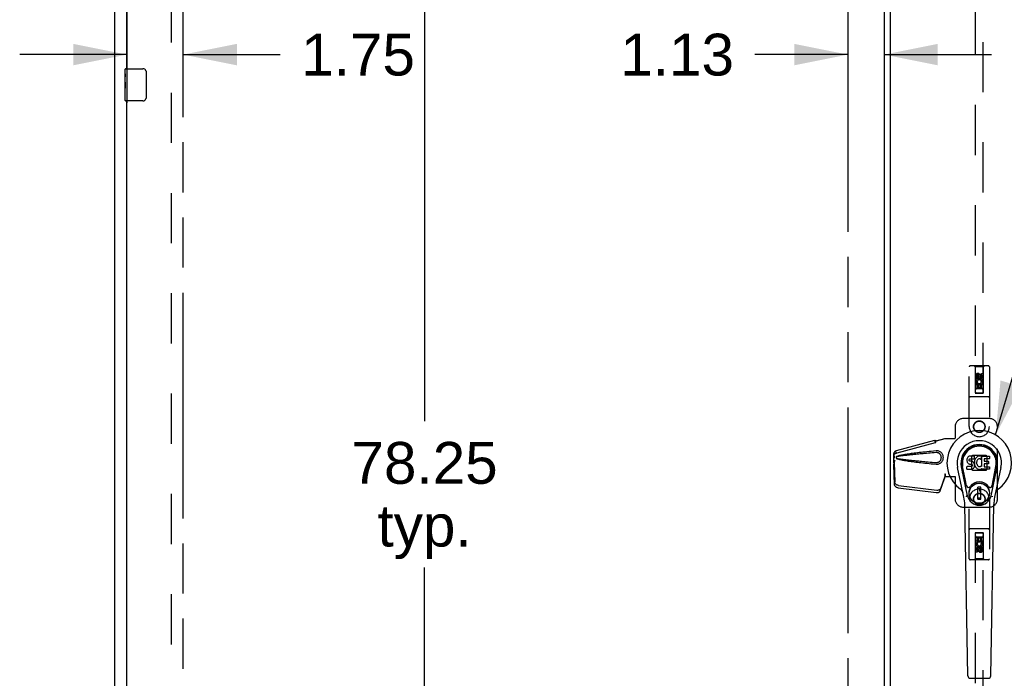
# Model space of a CAD drawing. Header units: inches. Extents: x 0 to 283, y 0 to 183.
# Tile 5 of 13: x 66 to 97, y 87 to 108. Entities that reach past the tile are written whole.
import ezdxf

# ---------------------------------------------------------------- set-up
doc = ezdxf.new("R2010")
doc.units = ezdxf.units.IN
doc.header["$LTSCALE"] = 15.583333
doc.header["$MEASUREMENT"] = 0
doc.linetypes.add('HIDDEN', pattern=[0.2, 0.1, -0.1])
doc.linetypes.add('PHANTOM', pattern=[0.8, 0.45, -0.05, 0.1, -0.05, 0.1, -0.05])
doc.layers.get('0').update_dxf_attribs({"linetype": 'CONTINUOUS'})
for name, color, linetype in [('02___PRT_ALL_AXES', 7, 'CONTINUOUS'), ('AVAILABLE_DOOR_SPACE', 7, 'CONTINUOUS'), ('DEFAULT_2', 8, 'HIDDEN'), ('DIMENSIONS', 7, 'CONTINUOUS')]:
    doc.layers.add(name, color=color, linetype=linetype)
doc.styles.get("Standard").update_dxf_attribs({"font": 'arial.ttf'})
doc.dimstyles.new('DIMSTYLE_3', dxfattribs={"dimtxt": 1.3, "dimasz": 1.666667, "dimexe": 0.09, "dimexo": 0.07, "dimgap": 0.039, "dimtad": 0, "dimtih": 1, "dimtoh": 1, "dimzin": 4, "dimdsep": 46, "dimtxsty": 'Standard', "dimblk": '_FILLED', "dimblk1": '_FILLED', "dimblk2": '_FILLED', "dimcen": 0.09, "dimazin": 1, "dimtfac": 1, "dimtdec": 3, "dimtofl": 0, "dimtmove": 0, "dimatfit": 3, "dimldrblk": '_FILLED', "dimfxl": 1, "dimtolj": 1, "dimtzin": 4, "dimarcsym": 0})
doc.dimstyles.get("Standard").update_dxf_attribs({"dimtxt": 1.416667, "dimasz": 1.666667, "dimexe": 0.09, "dimexo": 0.07, "dimgap": 0.09, "dimtad": 0, "dimtih": 1, "dimtoh": 1, "dimdec": 3, "dimzin": 4, "dimdsep": 46, "dimtxsty": 'Standard', "dimblk": '_FILLED', "dimblk1": '_FILLED', "dimblk2": '_FILLED', "dimcen": 0.09, "dimadec": 3, "dimazin": 1, "dimtp": 0.001, "dimtm": 0.001, "dimtfac": 1, "dimtdec": 3, "dimtofl": 0, "dimtmove": 0, "dimatfit": 3, "dimldrblk": '_FILLED', "dimfxl": 1, "dimtolj": 1, "dimtzin": 4, "dimarcsym": 0})

# ---------------------------------------------------------------- blocks, each defined once
blk = doc.blocks.new('_FILLED')
at = {"color": 0, "linetype": 'ByBlock'}
blk.add_solid([(0, 0), (-1, 0.2), (-1, -0.2)], dxfattribs=at)
blk = doc.blocks.new('*D16')
at = {"layer": 'DIMENSIONS', "color": 2, "linetype": 'Continuous'}
for p, q in [((92.116, 106.625), (89.226, 106.625)), ((93.241, 106.625), (96.574, 106.625))]:
    blk.add_line(p, q, dxfattribs=at)
at = {"layer": 'DIMENSIONS', "color": 2, "linetype": 'Continuous', "xscale": 1.6666666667, "yscale": 1.6666666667, "zscale": 1.6666666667}
blk.add_blockref('_FILLED', (92.116, 106.625), dxfattribs=at)
at = {"layer": 'DIMENSIONS', "color": 2, "linetype": 'Continuous', "xscale": 1.6666666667, "yscale": 1.6666666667, "zscale": 1.6666666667, "rotation": 180}
blk.add_blockref('_FILLED', (93.241, 106.625), dxfattribs=at)
at = {"layer": 'DIMENSIONS', "color": 2, "linetype": 'Continuous', "insert": (88.576, 107.275), "char_height": 1.3, "width": 3.53271, "attachment_point": 3, "line_spacing_factor": 0.9}
blk.add_mtext('1.13', dxfattribs=at)
blk = doc.blocks.new('*D18')
at = {"layer": 'DIMENSIONS', "color": 2, "linetype": 'Continuous'}
for p, q in [((69.709, 118.228), (69.709, 105.125)), ((69.709, 106.625), (66.376, 106.625)), ((71.459, 106.625), (74.475, 106.625))]:
    blk.add_line(p, q, dxfattribs=at)
at = {"layer": 'DIMENSIONS', "color": 2, "linetype": 'Continuous', "xscale": 1.6666666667, "yscale": 1.6666666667, "zscale": 1.6666666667}
blk.add_blockref('_FILLED', (69.709, 106.625), dxfattribs=at)
at = {"layer": 'DIMENSIONS', "color": 2, "linetype": 'Continuous', "xscale": 1.6666666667, "yscale": 1.6666666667, "zscale": 1.6666666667, "rotation": 180}
blk.add_blockref('_FILLED', (71.459, 106.625), dxfattribs=at)
at = {"layer": 'DIMENSIONS', "color": 2, "linetype": 'Continuous', "insert": (75.125, 107.275), "char_height": 1.3, "width": 3.53271, "attachment_point": 1, "line_spacing_factor": 0.9}
blk.add_mtext('1.75', dxfattribs=at)
blk = doc.blocks.new('*D21')
at = {"layer": 'DIMENSIONS', "color": 2, "linetype": 'Continuous'}
for p, q in [((78.959, 133.062), (78.959, 95.237)), ((78.959, 54.812), (78.959, 90.687))]:
    blk.add_line(p, q, dxfattribs=at)
at = {"layer": 'DIMENSIONS', "color": 2, "linetype": 'Continuous', "xscale": 1.6666666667, "yscale": 1.6666666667, "zscale": 1.6666666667}
for p, rotation in [((78.959, 133.062), 90), ((78.959, 54.812), 270)]:
    blk.add_blockref('_FILLED', p, dxfattribs=dict(at, rotation=rotation))
at = {"layer": 'DIMENSIONS', "color": 2, "linetype": 'Continuous', "insert": (78.959, 94.587), "char_height": 1.3, "width": 4.54275, "attachment_point": 2, "line_spacing_factor": 0.9}
blk.add_mtext('78.25\\Ptyp.', dxfattribs=at)

msp = doc.modelspace()

# ---------------------------------------------------------------- linework, layer by layer
at = {"color": 3, "linetype": 'Continuous'}
for p, q in [((69.334, 47.041), (69.334, 136.833)), ((93.241, 133.163), (93.241, 54.711)), ((93.428, 133.028), (93.428, 54.846)), ((69.709, 106.187), (69.709, 128.687)), ((69.709, 82.687), (69.709, 105.187))]:
    msp.add_line(p, q, dxfattribs=at)
at = {"color": 7, "linetype": 'Continuous'}
for p, q in [((69.664, 106.187), (70.204, 106.187)), ((70.304, 106.087), (70.304, 105.287)), ((70.204, 105.187), (69.664, 105.187)), ((95.815, 94.052), (95.813, 94.028)), ((95.813, 94.028), (95.814, 94.004)), ((95.814, 94.004), (95.818, 93.98)), ((95.82, 94.075), (95.815, 94.052)), ((95.818, 93.98), (95.826, 93.958)), ((95.829, 94.097), (95.82, 94.075)), ((95.826, 93.958), (95.839, 93.938)), ((95.843, 94.117), (95.829, 94.097)), ((95.851, 94.125), (95.843, 94.117)), ((95.861, 94.132), (95.851, 94.125)), ((95.883, 94.141), (95.861, 94.132)), ((95.906, 94.149), (95.883, 94.141)), ((95.884, 94.016), (95.885, 94.031)), ((95.885, 94.009), (95.884, 94.016)), ((95.885, 94.031), (95.887, 94.046)), ((95.887, 94.002), (95.885, 94.009)), ((95.887, 94.046), (95.89, 94.053)), ((95.892, 93.995), (95.887, 94.002)), ((95.89, 94.053), (95.896, 94.058)), ((95.898, 93.991), (95.892, 93.995)), ((95.896, 94.058), (95.91, 94.062)), ((95.912, 93.987), (95.898, 93.991)), ((96.046, 94.149), (95.906, 94.149)), ((95.91, 94.062), (95.925, 94.063)), ((95.936, 93.988), (95.912, 93.987)), ((95.925, 94.063), (96.038, 94.063)), ((95.96, 93.987), (95.936, 93.988)), ((95.984, 93.981), (95.96, 93.987)), ((95.995, 93.977), (95.984, 93.981)), ((96.004, 93.97), (95.995, 93.977)), ((96.022, 93.953), (96.004, 93.97)), ((96.035, 93.933), (96.022, 93.953)), ((96.038, 94.063), (96.043, 94.064)), ((96.043, 94.064), (96.045, 94.069)), ((96.045, 94.069), (96.046, 94.082)), ((96.05, 93.985), (96.045, 93.94)), ((96.047, 94.106), (96.046, 94.149)), ((96.046, 94.082), (96.047, 94.106)), ((96.054, 94.007), (96.05, 93.985)), ((96.06, 94.028), (96.054, 94.007)), ((96.069, 94.049), (96.06, 94.028)), ((96.079, 94.068), (96.069, 94.049)), ((96.092, 94.086), (96.079, 94.068)), ((96.107, 94.103), (96.092, 94.086)), ((96.123, 94.118), (96.107, 94.103)), ((96.119, 93.983), (96.115, 93.956)), ((96.115, 93.956), (96.115, 93.929)), ((96.122, 93.995), (96.119, 93.983)), ((96.128, 94.007), (96.122, 93.995)), ((96.142, 94.131), (96.123, 94.118)), ((96.142, 94.03), (96.128, 94.007)), ((96.162, 94.14), (96.142, 94.131)), ((96.151, 94.041), (96.142, 94.03)), ((96.161, 94.048), (96.151, 94.041)), ((96.186, 94.059), (96.161, 94.048)), ((96.184, 94.145), (96.162, 94.14)), ((96.206, 94.147), (96.184, 94.145)), ((96.199, 94.062), (96.186, 94.059)), ((96.212, 94.062), (96.199, 94.062)), ((96.228, 94.147), (96.206, 94.147)), ((96.226, 94.059), (96.212, 94.062)), ((96.238, 94.054), (96.226, 94.059)), ((96.24, 94.145), (96.228, 94.147)), ((96.25, 94.142), (96.24, 94.145)), ((96.27, 94.125), (96.244, 94.056)), ((96.269, 94.13), (96.25, 94.142)), ((96.279, 93.821), (96.279, 94.147)), ((96.279, 94.147), (96.516, 94.147)), ((96.349, 94.059), (96.349, 93.991)), ((96.516, 94.063), (96.353, 94.063)), ((96.353, 93.987), (96.485, 93.987)), ((96.489, 93.982), (96.489, 93.909)), ((96.52, 94.142), (96.52, 94.068)), ((95.723, 92.868), (95.525, 93.794)), ((95.833, 92.915), (95.641, 93.818)), ((95.689, 93.592), (95.645, 93.819)), ((95.757, 93.445), (95.682, 93.826)), ((95.816, 93.742), (95.816, 93.817)), ((95.879, 93.822), (95.82, 93.821)), ((95.82, 93.737), (95.964, 93.737)), ((95.839, 93.938), (95.855, 93.921)), ((95.855, 93.921), (95.875, 93.908)), ((95.875, 93.908), (95.886, 93.903)), ((95.94, 93.822), (95.879, 93.822)), ((95.886, 93.903), (95.898, 93.901)), ((95.898, 93.901), (95.945, 93.901)), ((95.955, 93.823), (95.94, 93.822)), ((95.945, 93.901), (95.953, 93.9)), ((95.953, 93.9), (95.96, 93.898)), ((95.962, 93.827), (95.955, 93.823)), ((95.96, 93.898), (95.966, 93.893)), ((95.967, 93.832), (95.962, 93.827)), ((95.964, 93.737), (95.976, 93.739)), ((95.966, 93.893), (95.971, 93.887)), ((95.977, 93.844), (95.967, 93.832)), ((95.971, 93.887), (95.977, 93.874)), ((95.976, 93.739), (95.987, 93.743)), ((95.977, 93.874), (95.98, 93.859)), ((95.979, 93.851), (95.977, 93.844)), ((95.98, 93.859), (95.979, 93.851)), ((95.987, 93.743), (96.007, 93.757)), ((96.007, 93.757), (96.024, 93.774)), ((96.024, 93.774), (96.031, 93.783)), ((96.031, 93.783), (96.036, 93.794)), ((96.044, 93.911), (96.035, 93.933)), ((96.036, 93.794), (96.045, 93.817)), ((96.05, 93.888), (96.044, 93.911)), ((96.045, 93.94), (96.046, 93.918)), ((96.045, 93.817), (96.051, 93.84)), ((96.046, 93.918), (96.049, 93.896)), ((96.049, 93.896), (96.054, 93.874)), ((96.053, 93.864), (96.05, 93.888)), ((96.051, 93.84), (96.053, 93.864)), ((96.054, 93.874), (96.061, 93.853)), ((96.061, 93.853), (96.082, 93.814)), ((96.082, 93.814), (96.095, 93.795)), ((96.095, 93.795), (96.109, 93.779)), ((96.109, 93.779), (96.126, 93.764)), ((96.115, 93.929), (96.116, 93.916)), ((96.116, 93.916), (96.119, 93.903)), ((96.119, 93.903), (96.129, 93.878)), ((96.126, 93.764), (96.144, 93.75)), ((96.129, 93.878), (96.143, 93.855)), ((96.143, 93.855), (96.151, 93.845)), ((96.144, 93.75), (96.153, 93.745)), ((96.151, 93.845), (96.161, 93.836)), ((96.153, 93.745), (96.164, 93.741)), ((96.161, 93.836), (96.173, 93.829)), ((96.164, 93.741), (96.186, 93.736)), ((96.173, 93.829), (96.185, 93.824)), ((96.185, 93.824), (96.198, 93.822)), ((96.186, 93.736), (96.208, 93.733)), ((96.198, 93.822), (96.211, 93.821)), ((96.208, 93.733), (96.23, 93.736)), ((96.211, 93.821), (96.225, 93.823)), ((96.225, 93.823), (96.237, 93.827)), ((96.23, 93.736), (96.251, 93.743)), ((96.237, 93.827), (96.25, 93.833)), ((96.25, 93.833), (96.261, 93.84)), ((96.251, 93.743), (96.27, 93.755)), ((96.267, 93.839), (96.279, 93.821)), ((96.281, 93.755), (96.27, 93.755)), ((96.27, 93.755), (96.27, 93.755)), ((96.281, 93.742), (96.281, 93.755)), ((96.516, 93.737), (96.285, 93.737)), ((96.35, 93.9), (96.35, 93.823)), ((96.485, 93.905), (96.355, 93.905)), ((96.355, 93.818), (96.516, 93.818)), ((96.521, 93.814), (96.521, 93.742)), ((96.565, 92.915), (96.757, 93.818)), ((96.642, 93.445), (96.716, 93.826)), ((96.873, 93.794), (96.676, 92.868)), ((96.709, 93.592), (96.754, 93.819)), ((95.805, 93.22), (95.757, 93.445)), ((96.594, 93.22), (96.642, 93.445)), ((96.244, 93.18), (96.154, 93.18)), ((96.154, 92.806), (96.154, 93.18)), ((96.154, 93.14), (96.244, 93.14)), ((96.205, 93.14), (96.205, 93.062)), ((96.244, 93.062), (96.205, 93.062)), ((96.244, 92.806), (96.244, 93.18)), ((96.244, 92.845), (96.154, 92.845)), ((96.154, 92.806), (96.244, 92.806)), ((95.841, 87.322), (95.748, 92.642)), ((96.557, 87.322), (96.65, 92.642)), ((95.92, 87.244), (96.478, 87.244))]:
    msp.add_line(p, q, dxfattribs=at)
for points in [[(70.298, 106.123), (70.3, 106.118), (70.301, 106.112), (70.303, 106.106), (70.304, 106.1), (70.304, 106.094), (70.304, 106.087)], [(70.304, 105.287), (70.304, 105.281), (70.304, 105.275), (70.303, 105.269), (70.301, 105.263), (70.3, 105.257), (70.298, 105.251)], [(95.801, 92.884), (95.799, 92.89), (95.798, 92.895), (95.796, 92.901), (95.795, 92.907)], [(96.603, 92.907), (96.602, 92.901), (96.601, 92.895), (96.599, 92.89), (96.597, 92.884)]]:
    msp.add_lwpolyline(points, dxfattribs=at)
for radius in [0.317, 0.313]:
    msp.add_circle((96.199, 92.993), radius, dxfattribs=at)
for centre, radius, start, end in [((69.664, 106.172), 0.015, 90, 180), ((70.204, 106.087), 0.1, 21.1999, 90), ((69.664, 105.202), 0.015, 180, 270), ((70.204, 105.287), 0.1, 270, 338.7946), ((96.199, 93.937), 1.004, 305.5066, 234.4934), ((96.199, 93.937), 0.689, 347.9703, 192.0297), ((96.199, 93.937), 0.571, 347.9703, 192.0297), ((96.199, 93.927), 0.527, 348.9402, 191.0594), ((96.24, 94.058), 0.00448, 246.1578, 339.0016), ((96.266, 94.126), 0.00448, 339.0016, 51.8729), ((96.353, 94.059), 0.00448, 90, 180), ((96.353, 93.991), 0.00448, 180, 270), ((96.485, 93.982), 0.00448, 0, 90), ((96.516, 94.142), 0.00448, 0, 90), ((96.516, 94.068), 0.00448, 270, 360), ((95.82, 93.817), 0.00448, 90, 180.0119), ((95.82, 93.742), 0.00483, 180, 270), ((96.263, 93.836), 0.00448, 34.0893, 127.3444), ((96.285, 93.742), 0.00448, 180, 270), ((96.355, 93.9), 0.00448, 90, 180), ((96.355, 93.823), 0.00448, 180, 270), ((96.485, 93.909), 0.00448, 270, 360), ((96.516, 93.814), 0.00448, 0, 90), ((96.516, 93.742), 0.00448, 270, 360), ((96.199, 92.993), 0.354, 35.4237, 144.5763), ((95.502, 92.96), 0.197, 12.0297, 54.4934), ((95.862, 93.232), 0.0591, 192.0297, 324.5763), ((96.536, 93.232), 0.0591, 215.4237, 347.9703), ((96.897, 92.96), 0.197, 125.5066, 167.9703), ((94.567, 92.622), 1.181, 1, 12.0297), ((96.199, 92.993), 0.374, 192.0297, 347.9703), ((97.831, 92.622), 1.181, 167.9703, 179), ((95.92, 87.323), 0.0787, 181, 270), ((96.478, 87.323), 0.0787, 270, 359)]:
    msp.add_arc(centre, radius, start, end, dxfattribs=at)
msp.add_ellipse((96.199, 93.927), major_axis=(0, 0.565), ratio=0.999848, start_param=-1.76365, end_param=1.76365, dxfattribs=at)
at = {"layer": '02___PRT_ALL_AXES', "color": 7, "linetype": 'Continuous'}
for p, q in [((69.649, 106.027), (69.649, 106.172)), ((69.649, 105.769), (69.649, 106.026)), ((69.655, 105.97), (69.649, 105.97)), ((69.656, 105.802), (69.656, 105.939)), ((69.649, 105.802), (69.656, 105.802)), ((69.649, 105.202), (69.649, 105.766)), ((69.651, 105.74), (69.649, 105.74)), ((69.649, 105.608), (69.655, 105.608)), ((69.649, 105.572), (69.656, 105.572)), ((69.656, 105.341), (69.656, 105.572)), ((69.649, 105.509), (69.656, 105.509)), ((69.649, 105.341), (69.656, 105.341))]:
    msp.add_line(p, q, dxfattribs=at)
at = {"layer": '02___PRT_ALL_AXES', "color": 8, "linetype": 'HIDDEN'}
for p, q in [((96.263, 96.624), (96.263, 96.716)), ((96.263, 96.716), (96.306, 96.716)), ((96.306, 96.716), (96.306, 96.624)), ((96.093, 96.56), (96.093, 96.652)), ((96.135, 96.56), (96.093, 96.56)), ((96.093, 96.247), (96.093, 96.403)), ((96.093, 96.403), (96.27, 96.403)), ((96.141, 96.428), (96.101, 96.411)), ((96.135, 96.652), (96.135, 96.56)), ((96.179, 96.624), (96.179, 96.652)), ((96.22, 96.666), (96.22, 96.62)), ((96.27, 96.403), (96.252, 96.416)), ((96.295, 96.407), (96.293, 96.403)), ((96.293, 96.403), (96.306, 96.403)), ((96.306, 96.403), (96.306, 96.247)), ((96.135, 96.247), (96.093, 96.247)), ((96.135, 96.361), (96.135, 96.247)), ((96.177, 96.361), (96.135, 96.361)), ((96.177, 96.269), (96.177, 96.361)), ((96.22, 96.269), (96.177, 96.269)), ((96.22, 96.361), (96.22, 96.269)), ((96.263, 96.361), (96.22, 96.361)), ((96.263, 96.247), (96.263, 96.361)), ((96.306, 96.247), (96.263, 96.247)), ((96.093, 91.627), (96.135, 91.627)), ((96.093, 91.471), (96.093, 91.627)), ((96.135, 91.627), (96.135, 91.514)), ((96.135, 91.514), (96.178, 91.514)), ((96.178, 91.606), (96.221, 91.606)), ((96.178, 91.514), (96.178, 91.606)), ((96.221, 91.606), (96.221, 91.514)), ((96.221, 91.514), (96.263, 91.514)), ((96.263, 91.627), (96.306, 91.627)), ((96.263, 91.514), (96.263, 91.627)), ((96.306, 91.627), (96.306, 91.471)), ((96.105, 91.471), (96.093, 91.471)), ((96.093, 91.158), (96.093, 91.251)), ((96.103, 91.468), (96.105, 91.471)), ((96.306, 91.471), (96.128, 91.471)), ((96.128, 91.471), (96.147, 91.458)), ((96.135, 91.251), (96.135, 91.158)), ((96.179, 91.209), (96.179, 91.255)), ((96.219, 91.251), (96.219, 91.222)), ((96.258, 91.447), (96.297, 91.464)), ((96.263, 91.315), (96.306, 91.315)), ((96.263, 91.222), (96.263, 91.315)), ((96.306, 91.315), (96.306, 91.222)), ((96.135, 91.158), (96.093, 91.158))]:
    msp.add_line(p, q, dxfattribs=at)
at = {"layer": '02___PRT_ALL_AXES', "color": 7, "linetype": 'Continuous'}
for points in [[(69.649, 106.027), (69.65, 106.023), (69.65, 106.018), (69.651, 106.013), (69.652, 106)], [(69.652, 106), (69.653, 105.992), (69.654, 105.984), (69.655, 105.975)], [(69.655, 105.975), (69.655, 105.966), (69.656, 105.957), (69.656, 105.948), (69.656, 105.939)], [(69.649, 105.769), (69.65, 105.761), (69.65, 105.752), (69.651, 105.742)], [(69.651, 105.742), (69.654, 105.708), (69.655, 105.696), (69.655, 105.683), (69.656, 105.671), (69.656, 105.658), (69.656, 105.645), (69.656, 105.632), (69.656, 105.62), (69.655, 105.607), (69.655, 105.595), (69.654, 105.583)]]:
    msp.add_lwpolyline(points, dxfattribs=at)
at = {"layer": '02___PRT_ALL_AXES', "color": 8, "linetype": 'HIDDEN'}
for centre, radius in [((96.199, 96.609), 0.085), ((96.199, 95.062), 0.172), ((96.199, 92.812), 0.172), ((96.199, 91.265), 0.085)]:
    msp.add_circle(centre, radius, dxfattribs=at)
for centre, radius, start, end in [((96.157, 96.652), 0.0644, 12.2995, 180.0775), ((96.199, 96.453), 0.107, 334.2636, 203.4027), ((96.157, 96.652), 0.0219, 359.9011, 180), ((96.199, 96.453), 0.0639, 324.8895, 203.4026), ((96.242, 96.624), 0.0635, 180, 360), ((96.241, 96.624), 0.0219, 190.307, 360), ((96.199, 91.421), 0.107, 154.2636, 23.4027), ((96.156, 91.251), 0.0635, 0, 180), ((96.199, 91.421), 0.0639, 144.8895, 23.4026), ((96.157, 91.251), 0.0219, 10.307, 180), ((96.241, 91.222), 0.0644, 192.2995, 0.0775), ((96.241, 91.222), 0.0219, 179.9011, 360)]:
    msp.add_arc(centre, radius, start, end, dxfattribs=at)
at = {"layer": '02___PRT_ALL_AXES', "color": 7, "linetype": 'Continuous'}
msp.add_ellipse((69.912, 105.603), major_axis=(0.263, 0), ratio=0.432808, start_param=-3.141593, end_param=-2.961605, dxfattribs=at)
at = {"layer": 'AVAILABLE_DOOR_SPACE', "color": 4, "linetype": 'PHANTOM'}
for p, q in [((71.459, 54.812), (71.459, 133.062)), ((92.116, 133.062), (92.116, 54.812))]:
    msp.add_line(p, q, dxfattribs=at)
at = {"layer": 'DEFAULT_2', "color": 8, "linetype": 'HIDDEN'}
for p, q in [((71.084, 133.489), (71.084, 54.385)), ((96.074, 133.109), (96.074, 96.108)), ((96.324, 96.108), (96.324, 133.109)), ((95.887, 95.062), (95.887, 96.919)), ((96.482, 96.949), (95.917, 96.949)), ((96.069, 96.919), (96.039, 96.949)), ((96.069, 96.919), (96.073, 96.109)), ((96.329, 96.919), (96.069, 96.919)), ((96.326, 96.109), (96.329, 96.919)), ((96.329, 96.919), (96.359, 96.949)), ((96.512, 96.919), (96.512, 95.062)), ((96.199, 96.681), (96.137, 96.645)), ((96.137, 96.645), (96.137, 96.573)), ((96.137, 96.645), (96.147, 96.639)), ((96.137, 96.573), (96.147, 96.579)), ((96.137, 96.573), (96.199, 96.537)), ((96.199, 96.67), (96.147, 96.639)), ((96.147, 96.639), (96.147, 96.579)), ((96.147, 96.579), (96.199, 96.549)), ((96.199, 96.681), (96.199, 96.67)), ((96.262, 96.645), (96.199, 96.681)), ((96.252, 96.639), (96.199, 96.67)), ((96.199, 96.549), (96.252, 96.579)), ((96.199, 96.537), (96.262, 96.573)), ((96.199, 96.537), (96.199, 96.549)), ((96.262, 96.645), (96.252, 96.639)), ((96.252, 96.579), (96.252, 96.639)), ((96.262, 96.573), (96.252, 96.579)), ((96.262, 96.573), (96.262, 96.645)), ((96.327, 96.359), (96.072, 96.359)), ((96.073, 96.109), (96.326, 96.109)), ((96.074, 96.111), (96.324, 96.111)), ((96.074, 96.108), (96.324, 96.108)), ((96.284, 96.234), (96.114, 96.234)), ((96.482, 95.984), (95.917, 95.984)), ((96.512, 95.312), (95.699, 95.312)), ((95.449, 95.062), (95.449, 94.709)), ((96.762, 92.812), (96.762, 95.062)), ((93.629, 94.32), (94.819, 94.639)), ((93.642, 94.249), (94.833, 94.568)), ((94.82, 94.636), (94.819, 94.639)), ((94.833, 94.568), (94.819, 94.639)), ((94.82, 94.636), (94.834, 94.565)), ((94.834, 94.565), (94.833, 94.568)), ((94.859, 94.619), (95.131, 94.692)), ((94.867, 94.619), (94.859, 94.619)), ((94.867, 94.619), (95.139, 94.692)), ((95.131, 94.692), (95.452, 94.692)), ((95.445, 94.692), (95.449, 94.709)), ((95.452, 94.692), (95.449, 94.709)), ((93.596, 94.307), (93.609, 94.236)), ((94.878, 94.311), (94.855, 94.31)), ((93.55, 93.951), (93.536, 93.88)), ((93.547, 93.967), (93.539, 93.911)), ((93.541, 94.141), (93.543, 94.163)), ((93.541, 93.939), (93.541, 94.141)), ((93.548, 94.141), (93.541, 94.141)), ((93.563, 94.021), (93.541, 93.939)), ((93.548, 94.139), (93.548, 94.139)), ((93.548, 94.139), (93.548, 94.138)), ((93.548, 94.138), (93.548, 94.135)), ((93.548, 94.135), (93.549, 94.123)), ((93.549, 94.123), (93.551, 94.105)), ((93.55, 93.951), (93.569, 93.336)), ((93.551, 94.105), (93.552, 94.094)), ((93.552, 94.094), (93.553, 94.084)), ((93.56, 94.115), (93.564, 94.127)), ((93.564, 94.127), (93.569, 94.146)), ((95.962, 94.139), (95.998, 94.175)), ((95.962, 93.736), (95.962, 94.139)), ((95.998, 94.175), (96.401, 94.175)), ((96.401, 94.175), (96.437, 94.139)), ((96.437, 94.139), (96.437, 93.736)), ((93.537, 93.89), (93.536, 93.88)), ((93.536, 93.88), (93.555, 93.265)), ((93.541, 93.939), (93.548, 93.939)), ((95.998, 93.7), (95.962, 93.736)), ((96.401, 93.7), (95.998, 93.7)), ((96.437, 93.736), (96.401, 93.7)), ((94.987, 93.071), (95.119, 93.455)), ((95.001, 93.142), (95.133, 93.526)), ((95.119, 93.455), (95.133, 93.526)), ((95.128, 93.521), (95.119, 93.455)), ((95.131, 93.6), (95.139, 93.6)), ((95.131, 93.6), (95.131, 93.589)), ((95.131, 93.6), (95.131, 93.512)), ((95.131, 93.589), (95.132, 93.56)), ((95.131, 93.512), (95.452, 93.512)), ((95.132, 93.541), (95.132, 93.536)), ((95.139, 93.6), (95.139, 93.512)), ((95.445, 93.512), (95.449, 93.495)), ((95.452, 93.512), (95.449, 93.495)), ((95.449, 93.495), (95.449, 92.812)), ((93.673, 93.166), (94.86, 93.013)), ((93.686, 93.237), (94.874, 93.084)), ((95.887, 90.955), (95.887, 92.813)), ((96.512, 92.813), (96.512, 90.955)), ((95.699, 92.562), (96.512, 92.562)), ((96.482, 91.89), (95.917, 91.89)), ((96.073, 91.765), (96.069, 90.955)), ((96.072, 91.515), (96.327, 91.515)), ((96.073, 91.765), (96.326, 91.765)), ((96.324, 91.767), (96.074, 91.767)), ((96.074, 91.767), (96.074, 54.765)), ((96.324, 91.764), (96.074, 91.764)), ((96.114, 91.64), (96.284, 91.64)), ((96.324, 54.765), (96.324, 91.767)), ((96.329, 90.955), (96.326, 91.765)), ((96.199, 91.338), (96.137, 91.301)), ((96.137, 91.301), (96.147, 91.296)), ((96.137, 91.301), (96.137, 91.229)), ((96.137, 91.229), (96.147, 91.235)), ((96.137, 91.229), (96.199, 91.193)), ((96.199, 91.326), (96.147, 91.296)), ((96.147, 91.296), (96.147, 91.235)), ((96.147, 91.235), (96.199, 91.205)), ((96.262, 91.301), (96.199, 91.338)), ((96.199, 91.338), (96.199, 91.326)), ((96.252, 91.296), (96.199, 91.326)), ((96.199, 91.205), (96.252, 91.235)), ((96.199, 91.193), (96.262, 91.229)), ((96.199, 91.193), (96.199, 91.205)), ((96.262, 91.301), (96.252, 91.296)), ((96.252, 91.235), (96.252, 91.296)), ((96.262, 91.229), (96.252, 91.235)), ((96.262, 91.229), (96.262, 91.301)), ((96.482, 90.925), (95.917, 90.925)), ((96.069, 90.955), (96.039, 90.925)), ((96.329, 90.955), (96.069, 90.955)), ((96.329, 90.955), (96.359, 90.925))]:
    msp.add_line(p, q, dxfattribs=at)
for points in [[(94.82, 94.636), (94.824, 94.634), (94.827, 94.632), (94.83, 94.63), (94.833, 94.629), (94.836, 94.628), (94.838, 94.628), (94.841, 94.627), (94.843, 94.626)], [(94.834, 94.565), (94.837, 94.566), (94.839, 94.568), (94.841, 94.57), (94.843, 94.572), (94.845, 94.575), (94.846, 94.578), (94.848, 94.58), (94.849, 94.583), (94.85, 94.586), (94.851, 94.59), (94.852, 94.593), (94.853, 94.597), (94.853, 94.6), (94.854, 94.604), (94.855, 94.608), (94.857, 94.612)], [(94.843, 94.626), (94.848, 94.625), (94.851, 94.625), (94.854, 94.624), (94.857, 94.623), (94.86, 94.622), (94.863, 94.621), (94.867, 94.619)], [(94.857, 94.612), (94.858, 94.616), (94.859, 94.619)], [(94.857, 94.612), (94.857, 94.614), (94.859, 94.616), (94.86, 94.618), (94.862, 94.619), (94.864, 94.619)], [(93.545, 94.199), (93.545, 94.214), (93.547, 94.23), (93.551, 94.245), (93.556, 94.259), (93.562, 94.271), (93.569, 94.282), (93.577, 94.292), (93.586, 94.3), (93.596, 94.307)], [(93.596, 94.307), (93.604, 94.311), (93.612, 94.314), (93.62, 94.317), (93.629, 94.32)], [(93.609, 94.236), (93.617, 94.24), (93.625, 94.243), (93.634, 94.246), (93.642, 94.249)], [(94.855, 94.31), (94.78, 94.303), (94.708, 94.295), (94.639, 94.288), (94.572, 94.281), (94.508, 94.274), (94.447, 94.268), (94.388, 94.261), (94.332, 94.255), (94.278, 94.248), (94.226, 94.242), (94.176, 94.236), (94.128, 94.23), (94.082, 94.223), (94.038, 94.217), (93.996, 94.211), (93.955, 94.205), (93.917, 94.199), (93.88, 94.193), (93.844, 94.187), (93.81, 94.181), (93.778, 94.175), (93.746, 94.168), (93.717, 94.161), (93.689, 94.154), (93.662, 94.146), (93.637, 94.137)], [(94.855, 94.257), (94.792, 94.251), (94.731, 94.246), (94.672, 94.241), (94.615, 94.236), (94.56, 94.232), (94.507, 94.227), (94.456, 94.222), (94.408, 94.218), (94.361, 94.214), (94.316, 94.21), (94.273, 94.206), (94.231, 94.202), (94.192, 94.198), (94.154, 94.194), (94.118, 94.191), (94.084, 94.187), (94.051, 94.184), (94.02, 94.181), (93.99, 94.177), (93.96, 94.174), (93.932, 94.171), (93.905, 94.168), (93.877, 94.165), (93.851, 94.161), (93.824, 94.158), (93.797, 94.154), (93.77, 94.151), (93.743, 94.147), (93.717, 94.142), (93.69, 94.138), (93.663, 94.132), (93.637, 94.126)], [(94.855, 93.894), (94.878, 93.893), (94.901, 93.895), (94.923, 93.899), (94.945, 93.905), (94.966, 93.914), (94.986, 93.925), (95.004, 93.939), (95.021, 93.954), (95.035, 93.969), (95.047, 93.985), (95.057, 94.002), (95.065, 94.018), (95.071, 94.035), (95.076, 94.052), (95.079, 94.069), (95.081, 94.086), (95.082, 94.102), (95.081, 94.119), (95.079, 94.136), (95.076, 94.153), (95.071, 94.169), (95.065, 94.186), (95.057, 94.203), (95.047, 94.219), (95.035, 94.235), (95.021, 94.251), (95.004, 94.266), (94.986, 94.279), (94.966, 94.29), (94.945, 94.299), (94.923, 94.306), (94.901, 94.31), (94.878, 94.311)], [(94.855, 93.948), (94.865, 93.947), (94.874, 93.947), (94.883, 93.948), (94.893, 93.949), (94.902, 93.951), (94.911, 93.954), (94.92, 93.957), (94.929, 93.96), (94.937, 93.964), (94.945, 93.969), (94.954, 93.974), (94.962, 93.98), (94.97, 93.987), (94.978, 93.995), (94.986, 94.004), (94.993, 94.014), (95, 94.025), (95.005, 94.037), (95.01, 94.048), (95.014, 94.059), (95.016, 94.07), (95.018, 94.081), (95.019, 94.091), (95.02, 94.101), (95.019, 94.112), (95.018, 94.122), (95.017, 94.133), (95.014, 94.144), (95.011, 94.155), (95.006, 94.166), (95.001, 94.177), (94.994, 94.188), (94.987, 94.199), (94.979, 94.208), (94.971, 94.216), (94.963, 94.223), (94.955, 94.23), (94.946, 94.235), (94.938, 94.24), (94.929, 94.244), (94.921, 94.248), (94.912, 94.251), (94.902, 94.253), (94.893, 94.255), (94.884, 94.256), (94.874, 94.257), (94.865, 94.257), (94.855, 94.257)], [(93.571, 94.021), (93.566, 94.001), (93.56, 93.982), (93.555, 93.963), (93.549, 93.945), (93.544, 93.927), (93.539, 93.911)], [(93.543, 94.163), (93.544, 94.17), (93.547, 94.178), (93.55, 94.186), (93.555, 94.194), (93.561, 94.202), (93.568, 94.209), (93.576, 94.217), (93.586, 94.224), (93.597, 94.23), (93.609, 94.236)], [(93.545, 94.199), (93.545, 94.194), (93.545, 94.186), (93.545, 94.178), (93.544, 94.172), (93.544, 94.166), (93.543, 94.163)], [(93.546, 94.18), (93.545, 94.197), (93.545, 94.199)], [(93.553, 94.084), (93.552, 94.1), (93.551, 94.116), (93.55, 94.132), (93.549, 94.148), (93.547, 94.164), (93.546, 94.18)], [(93.563, 94.021), (93.561, 94.011), (93.558, 94.002), (93.555, 93.993), (93.553, 93.984), (93.55, 93.975), (93.547, 93.967)], [(93.547, 93.967), (93.548, 93.964), (93.548, 93.961), (93.549, 93.959), (93.549, 93.956), (93.549, 93.953), (93.55, 93.951)], [(93.548, 94.141), (93.548, 94.141), (93.548, 94.141), (93.548, 94.14), (93.548, 94.14), (93.548, 94.139)], [(93.553, 94.084), (93.554, 94.09), (93.556, 94.096), (93.557, 94.103), (93.559, 94.109), (93.56, 94.115)], [(93.637, 94.137), (93.631, 94.134), (93.626, 94.13), (93.621, 94.126), (93.618, 94.12), (93.615, 94.115), (93.613, 94.109), (93.613, 94.102), (93.613, 94.096), (93.615, 94.09), (93.617, 94.084), (93.621, 94.079), (93.626, 94.074), (93.631, 94.07), (93.637, 94.067)], [(93.637, 94.126), (93.632, 94.125), (93.627, 94.122), (93.623, 94.119), (93.62, 94.115), (93.618, 94.111), (93.617, 94.107), (93.616, 94.102), (93.617, 94.097), (93.618, 94.093), (93.621, 94.089), (93.624, 94.085), (93.627, 94.082), (93.632, 94.08), (93.637, 94.078)], [(93.637, 94.078), (93.663, 94.072), (93.69, 94.067), (93.716, 94.062), (93.743, 94.058), (93.77, 94.054), (93.797, 94.05), (93.823, 94.047), (93.85, 94.043), (93.877, 94.04), (93.904, 94.037), (93.932, 94.034), (93.96, 94.03), (93.989, 94.027), (94.019, 94.024), (94.05, 94.021), (94.083, 94.017), (94.117, 94.014), (94.153, 94.01), (94.191, 94.007), (94.23, 94.003), (94.272, 93.999), (94.315, 93.995), (94.36, 93.991), (94.407, 93.987), (94.456, 93.982), (94.507, 93.978), (94.559, 93.973), (94.614, 93.968), (94.671, 93.963), (94.73, 93.958), (94.792, 93.953), (94.855, 93.948)], [(93.637, 94.067), (93.662, 94.059), (93.688, 94.051), (93.716, 94.044), (93.745, 94.037), (93.776, 94.03), (93.808, 94.024), (93.841, 94.018), (93.877, 94.012), (93.913, 94.006), (93.952, 94), (93.992, 93.994), (94.034, 93.988), (94.078, 93.982), (94.124, 93.976), (94.172, 93.969), (94.222, 93.963), (94.274, 93.957), (94.328, 93.95), (94.384, 93.944), (94.444, 93.937), (94.505, 93.93), (94.57, 93.924), (94.637, 93.916), (94.706, 93.909), (94.779, 93.902), (94.855, 93.894)], [(93.539, 93.911), (93.538, 93.905), (93.537, 93.89)], [(93.686, 93.237), (93.671, 93.239), (93.656, 93.243), (93.642, 93.249), (93.628, 93.255), (93.615, 93.263), (93.604, 93.272), (93.594, 93.281), (93.585, 93.291), (93.579, 93.302), (93.573, 93.313), (93.57, 93.324), (93.569, 93.336)], [(95.132, 93.572), (95.131, 93.564), (95.131, 93.552), (95.13, 93.537), (95.128, 93.521), (95.126, 93.504), (95.124, 93.493)], [(95.139, 93.6), (95.136, 93.58), (95.134, 93.559), (95.131, 93.54), (95.128, 93.521)], [(95.132, 93.56), (95.132, 93.55), (95.132, 93.541)], [(95.132, 93.536), (95.132, 93.533), (95.132, 93.531), (95.132, 93.528), (95.133, 93.526)], [(93.555, 93.265), (93.557, 93.253), (93.56, 93.242), (93.565, 93.231), (93.572, 93.22), (93.58, 93.21), (93.59, 93.2), (93.602, 93.192), (93.614, 93.184), (93.628, 93.178), (93.643, 93.172), (93.657, 93.168), (93.673, 93.166)], [(94.86, 93.013), (94.875, 93.012), (94.889, 93.012), (94.903, 93.013), (94.916, 93.015), (94.929, 93.019), (94.941, 93.024), (94.952, 93.029), (94.962, 93.036), (94.97, 93.044), (94.977, 93.052), (94.983, 93.061), (94.987, 93.071)], [(95.001, 93.142), (94.996, 93.132), (94.991, 93.123), (94.984, 93.115), (94.975, 93.107), (94.965, 93.1), (94.954, 93.095), (94.942, 93.09), (94.93, 93.087), (94.916, 93.084), (94.902, 93.083), (94.888, 93.083), (94.874, 93.084)]]:
    msp.add_lwpolyline(points, dxfattribs=at)
for centre, radius in [((96.199, 96.609), 0.0845), ((96.199, 95.062), 0.18), ((96.199, 92.813), 0.18), ((96.199, 91.265), 0.0845)]:
    msp.add_circle(centre, radius, dxfattribs=at)
for centre, radius, start, end in [((95.917, 96.919), 0.03, 90, 180), ((96.482, 96.919), 0.03, 0, 90), ((96.114, 96.194), 0.04, 90, 180), ((96.114, 96.149), 0.04, 180, 270), ((96.284, 96.194), 0.04, 0, 90), ((96.284, 96.149), 0.04, 270, 360), ((95.917, 96.014), 0.03, 180, 270), ((96.482, 96.014), 0.03, 270, 360), ((95.699, 95.062), 0.25, 90, 180), ((96.512, 95.062), 0.25, 0, 90), ((96.199, 95.062), 0.312, 180, 360), ((96.199, 92.813), 0.312, 0, 180), ((95.699, 92.812), 0.25, 180, 270), ((96.512, 92.812), 0.25, 270, 360), ((95.917, 91.86), 0.03, 90, 180), ((96.482, 91.86), 0.03, 0, 90), ((96.114, 91.725), 0.04, 90, 180), ((96.114, 91.68), 0.04, 180, 270), ((96.284, 91.725), 0.04, 0, 90), ((96.284, 91.68), 0.04, 270, 360), ((95.917, 90.955), 0.03, 180, 270), ((96.482, 90.955), 0.03, 270, 360)]:
    msp.add_arc(centre, radius, start, end, dxfattribs=at)
msp.add_ellipse((93.568, 94.014), major_axis=(0.02, 0.0746), ratio=0.018459, start_param=-3.136658, end_param=-1.565862, dxfattribs=at)

# ---------------------------------------------------------------- dimensions: what is measured, and where the dimension line sits
at = {"layer": 'DIMENSIONS', "color": 2, "linetype": 'Continuous'}
dim = msp.add_linear_dim(base=(69.709, 106.625), p1=(71.459, 133.062), p2=(69.709, 118.298), angle=180, dimstyle='DIMSTYLE_3', dxfattribs=at)
dim.commit()
dim.dimension.update_dxf_attribs({"geometry": '*D18', "text_midpoint": (76.953, 106.618), "dimtype": 160})
dim = msp.add_linear_dim(base=(78.959, 54.812), p1=(92.116, 133.062), p2=(92.116, 54.812), angle=270, text='<>\\Ptyp.', dimstyle='DIMSTYLE_3', dxfattribs=at)
dim.commit()
dim.dimension.update_dxf_attribs({"geometry": '*D21', "text_midpoint": (78.959, 92.962), "dimtype": 160})
dim = msp.add_linear_dim(base=(93.240642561, 106.625299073), p1=(92.115642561, 54.812266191), p2=(93.240642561, 54.636066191), dimstyle='DIMSTYLE_3', dxfattribs=at)
dim.commit()
dim.dimension.update_dxf_attribs({"geometry": '*D16', "text_midpoint": (86.865959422, 106.618051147), "dimtype": 160})

# ---------------------------------------------------------------- leaders
at = {"layer": 'DIMENSIONS', "color": 2, "linetype": 'Continuous', "annotation_type": 0, "has_hookline": 1, "hookline_direction": 1, "text_width": 10.351}
msp.add_leader([(96.707, 94.804), (98.012, 99.234), (99.157, 99.234)], dimstyle='Standard', override={"dimtad": 0}, dxfattribs=at)

doc.saveas('drawing.dxf')
